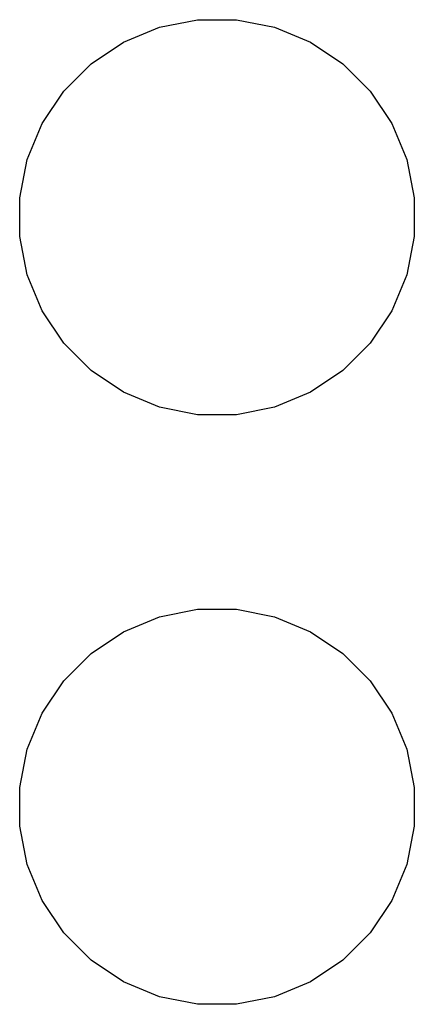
# Model space of a CAD drawing. Extents: x 3.1 to 14.3, y -8.4 to -1.9.
# Tile 7 of 12: x 8.4495 to 8.5165, y -6.9605 to -6.7935. Entities that reach past the tile are written whole.
import ezdxf

# ---------------------------------------------------------------- set-up
doc = ezdxf.new("R2010")
doc.units = 0
doc.header["$MEASUREMENT"] = 0
doc.layers.add('BLACK', color=7, linetype='CONTINUOUS')

msp = doc.modelspace()

# ---------------------------------------------------------------- linework, layer by layer
at = {"layer": 'BLACK', "linetype": 'CONTINUOUS'}
for p, q in [((8.47323, -6.79479), (8.4797, -6.7935)), ((8.4797, -6.7935), (8.4863, -6.7935)), ((8.4863, -6.7935), (8.49277, -6.79479)), ((8.46713, -6.79732), (8.47323, -6.79479)), ((8.49277, -6.79479), (8.49887, -6.79732)), ((8.46165, -6.80098), (8.46713, -6.79732)), ((8.49887, -6.79732), (8.50435, -6.80098)), ((8.45698, -6.80565), (8.46165, -6.80098)), ((8.50435, -6.80098), (8.50902, -6.80565)), ((8.45332, -6.81113), (8.45698, -6.80565)), ((8.50902, -6.80565), (8.51268, -6.81113)), ((8.45079, -6.81723), (8.45332, -6.81113)), ((8.51268, -6.81113), (8.51521, -6.81723)), ((8.4495, -6.8237), (8.45079, -6.81723)), ((8.51521, -6.81723), (8.5165, -6.8237)), ((8.4495, -6.8303), (8.4495, -6.8237)), ((8.5165, -6.8237), (8.5165, -6.8303)), ((8.45079, -6.83677), (8.4495, -6.8303)), ((8.5165, -6.8303), (8.51521, -6.83677)), ((8.45332, -6.84287), (8.45079, -6.83677)), ((8.51521, -6.83677), (8.51268, -6.84287)), ((8.45698, -6.84835), (8.45332, -6.84287)), ((8.51268, -6.84287), (8.50902, -6.84835)), ((8.46165, -6.85302), (8.45698, -6.84835)), ((8.50902, -6.84835), (8.50435, -6.85302)), ((8.46713, -6.85668), (8.46165, -6.85302)), ((8.50435, -6.85302), (8.49887, -6.85668)), ((8.47323, -6.85921), (8.46713, -6.85668)), ((8.49887, -6.85668), (8.49277, -6.85921)), ((8.4797, -6.8605), (8.47323, -6.85921)), ((8.49277, -6.85921), (8.4863, -6.8605)), ((8.4863, -6.8605), (8.4797, -6.8605)), ((8.47323, -6.89479), (8.4797, -6.8935)), ((8.4797, -6.8935), (8.4863, -6.8935)), ((8.4863, -6.8935), (8.49277, -6.89479)), ((8.46713, -6.89732), (8.47323, -6.89479)), ((8.49277, -6.89479), (8.49887, -6.89732)), ((8.46165, -6.90098), (8.46713, -6.89732)), ((8.49887, -6.89732), (8.50435, -6.90098)), ((8.45698, -6.90565), (8.46165, -6.90098)), ((8.50435, -6.90098), (8.50902, -6.90565)), ((8.45332, -6.91113), (8.45698, -6.90565)), ((8.50902, -6.90565), (8.51268, -6.91113)), ((8.45079, -6.91723), (8.45332, -6.91113)), ((8.51268, -6.91113), (8.51521, -6.91723)), ((8.4495, -6.9237), (8.45079, -6.91723)), ((8.51521, -6.91723), (8.5165, -6.9237)), ((8.4495, -6.9303), (8.4495, -6.9237)), ((8.5165, -6.9237), (8.5165, -6.9303)), ((8.45079, -6.93677), (8.4495, -6.9303)), ((8.5165, -6.9303), (8.51521, -6.93677)), ((8.45332, -6.94287), (8.45079, -6.93677)), ((8.51521, -6.93677), (8.51268, -6.94287)), ((8.45698, -6.94835), (8.45332, -6.94287)), ((8.51268, -6.94287), (8.50902, -6.94835)), ((8.46165, -6.95302), (8.45698, -6.94835)), ((8.50902, -6.94835), (8.50435, -6.95302)), ((8.46713, -6.95668), (8.46165, -6.95302)), ((8.50435, -6.95302), (8.49887, -6.95668)), ((8.47323, -6.95921), (8.46713, -6.95668)), ((8.49887, -6.95668), (8.49277, -6.95921)), ((8.4797, -6.9605), (8.47323, -6.95921)), ((8.4863, -6.9605), (8.4797, -6.9605)), ((8.49277, -6.95921), (8.4863, -6.9605))]:
    msp.add_line(p, q, dxfattribs=at)

doc.saveas('drawing.dxf')
